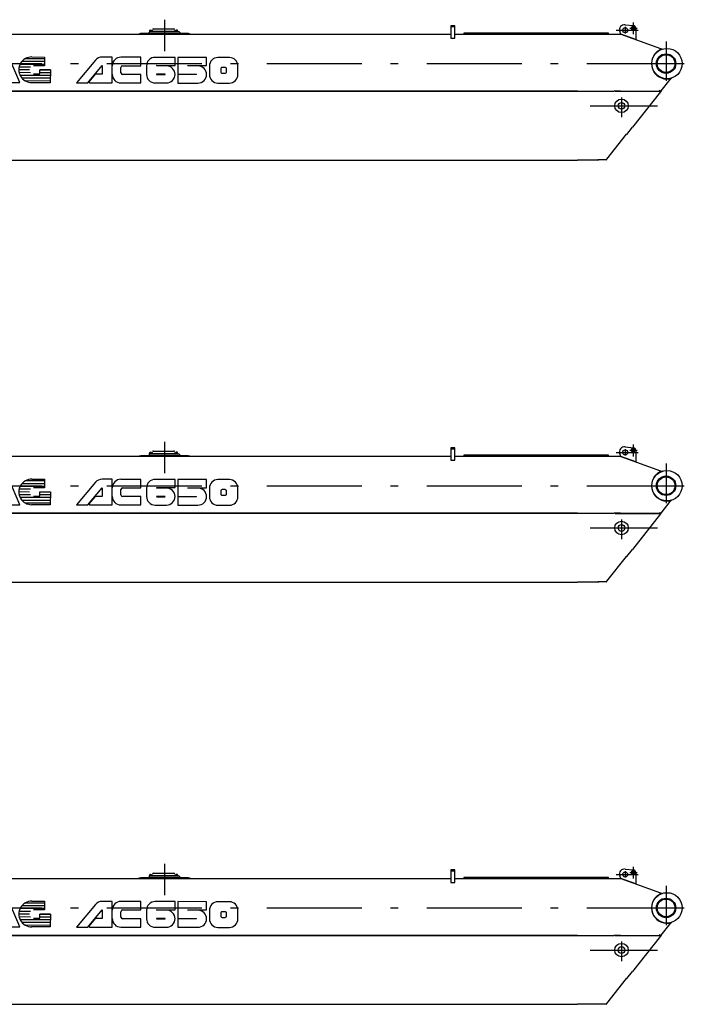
# Model space of a CAD drawing. Extents: x 5451 to 56925, y 6403 to 40956.
# Tile 6 of 10: x 49058 to 56925, y 6911 to 18573. Entities that reach past the tile are written whole.
import ezdxf

# ---------------------------------------------------------------- set-up
doc = ezdxf.new("R2010")
doc.units = 0
doc.header["$LTSCALE"] = 37.5
doc.linetypes.add('CENTER', pattern=[50.5, 30, -9, 2.5, -9])
doc.linetypes.add('HIDDEN', pattern=[12.6, 8.4, -4.2])
for name, color, linetype in [('1', 7, 'CONTINUOUS'), ('11', 7, 'CONTINUOUS'), ('5', 94, 'CONTINUOUS'), ('611', 7, 'CONTINUOUS')]:
    doc.layers.add(name, color=color, linetype=linetype)

# ---------------------------------------------------------------- blocks, each defined once
blk = doc.blocks.new('*G1')
at = {"layer": '11', "color": 7, "linetype": 'CONTINUOUS'}
blk.add_arc((51168, 7924), 101, -90, 0.3206, dxfattribs=at)
blk = doc.blocks.new('*G2')
at = {"layer": '11', "color": 7, "linetype": 'CONTINUOUS'}
blk.add_arc((51404, 8024), 101, 90.0009, -179.8462, dxfattribs=at)
blk = doc.blocks.new('*G3')
at = {"layer": '11', "color": 7, "linetype": 'CONTINUOUS'}
blk.add_arc((51489, 7957), 16.9, -90.166, 0, dxfattribs=at)
blk = doc.blocks.new('*G4')
at = {"layer": '11', "color": 7, "linetype": 'CONTINUOUS'}
blk.add_arc((51455, 7990), 16.9, 89.834, 180, dxfattribs=at)
blk = doc.blocks.new('*G5')
at = {"layer": '11', "color": 7, "linetype": 'CONTINUOUS'}
blk.add_arc((51489, 7990), 16.9, 0, 90.166, dxfattribs=at)
blk = doc.blocks.new('*G6')
at = {"layer": '11', "color": 7, "linetype": 'CONTINUOUS'}
blk.add_arc((51540, 7923), 101, -89.9991, 0.1538, dxfattribs=at)
blk = doc.blocks.new('*G7')
at = {"layer": '11', "color": 7, "linetype": 'CONTINUOUS'}
blk.add_arc((50796, 7925), 101, -90.0017, 0.3137, dxfattribs=at)
blk = doc.blocks.new('*G8')
at = {"layer": '11', "color": 7, "linetype": 'CONTINUOUS'}
blk.add_arc((50660, 8026), 101, 89.9991, -179.8462, dxfattribs=at)
blk = doc.blocks.new('*G0')
at = {"layer": '1', "color": 7, "linetype": 'CONTINUOUS'}
for centre, radius, start, end in [((50680, 7925), 2, 90, -90), ((50777, 7925), 2, -90, 90), ((51149, 7924), 2.12, -90, 90)]:
    blk.add_arc(centre, radius, start, end, dxfattribs=at)
at = {"layer": '11', "color": 7, "linetype": 'CENTER'}
for p, q in [((50771, 8573), (50771, 8202)), ((56321, 8541), (56321, 8401)), ((56120, 8448), (56379, 8448)), ((56225, 8488), (56225, 8411)), ((56279, 8473), (56367, 8473)), ((56710, 8315), (56710, 7847)), ((42515, 8053), (56925, 8053)), ((56499, 8053), (56922, 8053)), ((56182, 7653), (56182, 7420)), ((55810, 7553), (56610, 7553))]:
    blk.add_line(p, q, dxfattribs=at)
at = {"layer": '11', "color": 7, "linetype": 'CONTINUOUS'}
for p, q in [((56225, 8513), (56324, 8503)), ((46778, 8402), (54160, 8402)), ((50471, 8407), (50490, 8412)), ((50471, 8402), (50471, 8407)), ((51071, 8402), (50471, 8402)), ((50490, 8412), (50582, 8412)), ((50582, 8412), (50602, 8432)), ((50582, 8412), (50960, 8412)), ((50594, 8435), (50613, 8435)), ((50594, 8432), (50594, 8435)), ((50594, 8435), (50932, 8435)), ((50932, 8432), (50594, 8432)), ((50618, 8439), (50598, 8439)), ((50598, 8439), (50598, 8437)), ((50598, 8437), (50618, 8437)), ((50598, 8437), (50618, 8437)), ((50598, 8435), (50598, 8437)), ((50618, 8435), (50598, 8435)), ((50602, 8432), (50940, 8432)), ((50613, 8435), (50618, 8435)), ((50618, 8437), (50618, 8439)), ((50618, 8437), (50618, 8435)), ((50627, 8443), (50630, 8454)), ((50643, 8464), (50883, 8464)), ((50895, 8454), (50898, 8443)), ((50908, 8437), (50908, 8439)), ((50908, 8439), (50928, 8439)), ((50928, 8437), (50908, 8437)), ((50928, 8437), (50908, 8437)), ((50908, 8437), (50908, 8435)), ((50908, 8435), (50928, 8435)), ((50908, 8435), (50912, 8435)), ((50912, 8435), (50932, 8435)), ((50928, 8439), (50928, 8437)), ((50928, 8435), (50928, 8437)), ((50932, 8435), (50932, 8432)), ((50940, 8432), (50960, 8412)), ((50960, 8412), (51052, 8412)), ((51052, 8412), (51071, 8407)), ((51071, 8407), (51071, 8402)), ((54210, 8502), (54160, 8502)), ((54160, 8502), (54160, 8354)), ((54210, 8402), (54210, 8502)), ((54210, 8354), (54210, 8402)), ((54210, 8402), (55660, 8402)), ((54316, 8414), (54316, 8402)), ((55460, 8414), (54316, 8414)), ((54316, 8402), (55780, 8402)), ((54656, 8414), (54669, 8414)), ((54669, 8402), (54679, 8402)), ((54680, 8414), (54999, 8414)), ((55160, 8402), (55150, 8402)), ((55160, 8402), (55848, 8402)), ((55864, 8414), (55460, 8414)), ((55660, 8402), (55860, 8402)), ((55780, 8402), (55848, 8402)), ((56030, 8414), (55860, 8414)), ((55860, 8402), (56030, 8402)), ((55860, 8402), (56160, 8402)), ((55860, 8402), (56173, 8402)), ((56030, 8402), (56030, 8414)), ((56173, 8401), (56162, 8434)), ((56173, 8401), (56176, 8400)), ((56351, 8337), (56173, 8401)), ((56176, 8400), (56642, 8230)), ((56351, 8473), (56351, 8337)), ((54160, 8354), (54210, 8354)), ((56635, 8214), (56642, 8230)), ((56637, 8213), (56635, 8214)), ((56642, 8230), (56636, 8213)), ((56666, 8225), (56637, 8213)), ((56642, 8230), (56666, 8225)), ((49061, 7828), (48930, 8133)), ((49200, 8132), (49352, 8131)), ((49352, 8131), (49352, 8028)), ((49956, 8094), (49730, 7826)), ((50153, 8129), (50034, 8129)), ((50153, 7825), (50153, 8129)), ((50492, 8128), (50255, 8128)), ((50492, 8028), (50492, 8128)), ((50898, 8127), (50661, 8127)), ((50897, 8031), (50898, 8127)), ((51269, 8126), (50931, 8127)), ((50931, 8127), (50931, 7926)), ((51269, 8030), (51269, 8126)), ((51540, 8125), (51405, 8125)), ((49297, 8028), (49220, 8028)), ((49220, 7931), (49296, 7931)), ((49296, 7931), (49296, 7979)), ((49296, 7979), (49421, 7979)), ((49352, 8028), (49297, 8028)), ((49421, 7979), (49420, 7827)), ((49863, 7826), (50035, 8030)), ((50035, 8030), (50035, 7927)), ((50255, 7945), (50255, 8008)), ((50275, 8028), (50492, 8028)), ((50559, 8026), (50559, 7925)), ((50796, 8026), (50678, 8026)), ((50678, 8026), (50678, 8026)), ((50682, 8031), (50897, 8031)), ((51050, 8025), (51050, 8030)), ((51050, 8030), (51269, 8030)), ((51168, 8025), (51050, 8025)), ((51303, 8024), (51303, 7923)), ((51438, 7991), (51438, 7957)), ((51489, 8007), (51455, 8007)), ((51455, 7940), (51489, 7940)), ((51506, 7957), (51506, 7990)), ((51641, 7923), (51641, 8024)), ((48950, 7828), (49061, 7828)), ((49420, 7827), (49199, 7827)), ((49730, 7826), (49863, 7826)), ((49953, 7927), (49878, 7838)), ((49878, 7838), (49885, 7826)), ((49885, 7826), (50153, 7825)), ((50035, 7927), (49953, 7927)), ((50254, 7825), (50491, 7825)), ((50491, 7925), (50275, 7925)), ((50491, 7825), (50491, 7925)), ((50660, 7824), (50795, 7824)), ((50777, 7927), (50679, 7927)), ((50680, 7923), (50776, 7923)), ((50931, 7926), (51149, 7926)), ((50931, 7922), (50931, 7823)), ((51149, 7922), (50931, 7922)), ((50931, 7823), (51167, 7823)), ((51404, 7822), (51539, 7822)), ((56651, 7729), (56759, 7866)), ((56759, 7866), (56749, 7873)), ((56753, 7876), (56751, 7872)), ((56751, 7872), (56759, 7866)), ((56773, 7881), (56753, 7876)), ((56759, 7866), (56773, 7881)), ((55660, 7727), (46856, 7727)), ((46856, 7727), (55660, 7727)), ((55660, 7727), (56097, 7727)), ((56107, 7727), (56097, 7729)), ((56107, 7727), (56634, 7727)), ((56107, 7726), (56107, 7726)), ((56107, 7726), (56633, 7726)), ((56643, 7719), (56311, 7299)), ((56634, 7727), (56642, 7737)), ((56651, 7729), (56643, 7719)), ((56245, 7215), (56311, 7299)), ((56010, 6921), (56243, 7216)), ((56243, 7216), (56245, 7215)), ((48875, 6911), (55660, 6911)), ((55912, 6911), (55660, 6911)), ((55960, 6914), (55900, 6914)), ((55992, 6914), (55922, 6914)), ((56000, 6914), (55992, 6914)), ((56000, 6914), (56008, 6917)), ((56008, 6917), (56010, 6921))]:
    blk.add_line(p, q, dxfattribs=at)
at = {"layer": '11', "color": 7, "linetype": 'HIDDEN'}
for p, q in [((54210, 8502), (54160, 8502)), ((54160, 8502), (54160, 8492)), ((54160, 8492), (54210, 8492)), ((54210, 8492), (54210, 8502)), ((56170, 7727), (56109, 7727)), ((56109, 7727), (56634, 7727)), ((56634, 7727), (56634, 7737))]:
    blk.add_line(p, q, dxfattribs=at)
at = {"layer": '11', "color": 7, "linetype": 'CONTINUOUS'}
for centre, radius in [((56225, 8448), 30), ((56321, 8473), 22.3), ((56321, 8473), 22.3), ((56321, 8473), 15), ((56720, 8053), 180), ((56710, 8053), 115), ((56710, 8053), 105), ((56182, 7553), 80), ((56182, 7553), 40)]:
    blk.add_circle(centre, radius, dxfattribs=at)
for centre, radius, start, end in [((56218, 8454), 60, 83.9249, -160.4813), ((50618, 8445), 10, -90, -13.0571), ((50643, 8451), 13, 90, 166.959), ((50883, 8451), 13, 13.0761, 90.0071), ((50908, 8445), 10, -166.9454, -89.9997), ((56321, 8473), 30, 0, 83.5024), ((56720, 8053), 182, 118.7208, -80.7923), ((49200, 7980), 152, 89.8453, -90.1535), ((50033, 8029), 101, 89.4414, 139.8553), ((50255, 8027), 102, 90, -180), ((51540, 8024), 101, -0.1555, 89.9974), ((50275, 8008), 20, 90, 180), ((50275, 7945), 20, 180, -90), ((50682, 8026), 4.23, 90, -179.7109), ((50796, 7925), 101, -0.3137, 90.0017), ((51168, 7924), 101, -0.3206, 90), ((51455, 7957), 16.9, 180, -89.834), ((50254, 7926), 101, 180, -90), ((50660, 7925), 101, 179.8462, -89.9991), ((51404, 7923), 101, 179.8462, -90.0009)]:
    blk.add_arc(centre, radius, start, end, dxfattribs=at)
at = {"layer": '5', "color": 94, "linetype": 'CONTINUOUS'}
for p, q in [((49352, 8077), (49083, 8077)), ((49352, 8110), (49121, 8110)), ((49172, 7978), (49047, 7979)), ((49184, 8011), (49051, 8011)), ((49186, 7945), (49051, 7946)), ((49352, 8044), (49062, 8044)), ((49421, 7978), (49296, 7978)), ((49421, 7945), (49296, 7945)), ((49421, 7912), (49063, 7913)), ((49421, 7879), (49085, 7880)), ((49421, 7846), (49126, 7847))]:
    blk.add_line(p, q, dxfattribs=at)
at = {"layer": '611', "color": 7, "linetype": 'CONTINUOUS'}
for p, q in [((50600, 8439), (50600, 8448)), ((50616, 8439), (50600, 8439)), ((50601, 8449), (50615, 8449)), ((50616, 8448), (50616, 8439)), ((50910, 8448), (50910, 8439)), ((50910, 8439), (50926, 8439)), ((50925, 8449), (50911, 8449)), ((50926, 8439), (50926, 8448)), ((55405, 8402), (55460, 8402))]:
    blk.add_line(p, q, dxfattribs=at)
blk.add_arc((50601, 8448), 1, 90, -179.9127, dxfattribs=at)
at = {"layer": '11', "color": 7, "linetype": 'CONTINUOUS'}
for name in ['*G8', '*G2', '*G4', '*G5', '*G3', '*G7', '*G1', '*G6']:
    blk.add_blockref(name, (0, 0), dxfattribs=at)
blk = doc.blocks.new('*G10')
at = {"layer": '11', "color": 7, "linetype": 'CONTINUOUS'}
blk.add_arc((51168, 12924), 101, -90, 0.3206, dxfattribs=at)
blk = doc.blocks.new('*G11')
at = {"layer": '11', "color": 7, "linetype": 'CONTINUOUS'}
blk.add_arc((51404, 13024), 101, 90.0009, -179.8462, dxfattribs=at)
blk = doc.blocks.new('*G12')
at = {"layer": '11', "color": 7, "linetype": 'CONTINUOUS'}
blk.add_arc((51489, 12957), 16.9, -90.166, 0, dxfattribs=at)
blk = doc.blocks.new('*G13')
at = {"layer": '11', "color": 7, "linetype": 'CONTINUOUS'}
blk.add_arc((51455, 12990), 16.9, 89.834, 180, dxfattribs=at)
blk = doc.blocks.new('*G14')
at = {"layer": '11', "color": 7, "linetype": 'CONTINUOUS'}
blk.add_arc((51489, 12990), 16.9, 0, 90.166, dxfattribs=at)
blk = doc.blocks.new('*G15')
at = {"layer": '11', "color": 7, "linetype": 'CONTINUOUS'}
blk.add_arc((51540, 12923), 101, -89.9991, 0.1538, dxfattribs=at)
blk = doc.blocks.new('*G16')
at = {"layer": '11', "color": 7, "linetype": 'CONTINUOUS'}
blk.add_arc((50796, 12925), 101, -90.0017, 0.3137, dxfattribs=at)
blk = doc.blocks.new('*G17')
at = {"layer": '11', "color": 7, "linetype": 'CONTINUOUS'}
blk.add_arc((50660, 13026), 101, 89.9991, -179.8462, dxfattribs=at)
blk = doc.blocks.new('*G9')
at = {"layer": '1', "color": 7, "linetype": 'CONTINUOUS'}
for centre, radius, start, end in [((50680, 12925), 2, 90, -90), ((50777, 12925), 2, -90, 90), ((51149, 12924), 2.12, -90, 90)]:
    blk.add_arc(centre, radius, start, end, dxfattribs=at)
at = {"layer": '11', "color": 7, "linetype": 'CENTER'}
for p, q in [((50771, 13573), (50771, 13202)), ((56321, 13541), (56321, 13401)), ((56120, 13448), (56379, 13448)), ((56225, 13488), (56225, 13411)), ((56279, 13473), (56367, 13473)), ((56710, 13315), (56710, 12847)), ((42515, 13053), (56925, 13053)), ((56499, 13053), (56922, 13053)), ((56182, 12653), (56182, 12420)), ((55810, 12553), (56610, 12553))]:
    blk.add_line(p, q, dxfattribs=at)
at = {"layer": '11', "color": 7, "linetype": 'CONTINUOUS'}
for p, q in [((50471, 13407), (50490, 13412)), ((50490, 13412), (50582, 13412)), ((50582, 13412), (50602, 13432)), ((50582, 13412), (50960, 13412)), ((50594, 13435), (50613, 13435)), ((50594, 13432), (50594, 13435)), ((50594, 13435), (50932, 13435)), ((50932, 13432), (50594, 13432)), ((50618, 13439), (50598, 13439)), ((50598, 13439), (50598, 13437)), ((50598, 13437), (50618, 13437)), ((50598, 13437), (50618, 13437)), ((50598, 13435), (50598, 13437)), ((50618, 13435), (50598, 13435)), ((50602, 13432), (50940, 13432)), ((50613, 13435), (50618, 13435)), ((50618, 13437), (50618, 13439)), ((50618, 13437), (50618, 13435)), ((50627, 13443), (50630, 13454)), ((50643, 13464), (50883, 13464)), ((50895, 13454), (50898, 13443)), ((50908, 13437), (50908, 13439)), ((50908, 13439), (50928, 13439)), ((50928, 13437), (50908, 13437)), ((50928, 13437), (50908, 13437)), ((50908, 13437), (50908, 13435)), ((50908, 13435), (50928, 13435)), ((50908, 13435), (50912, 13435)), ((50912, 13435), (50932, 13435)), ((50928, 13439), (50928, 13437)), ((50928, 13435), (50928, 13437)), ((50932, 13435), (50932, 13432)), ((50940, 13432), (50960, 13412)), ((50960, 13412), (51052, 13412)), ((51052, 13412), (51071, 13407)), ((54210, 13502), (54160, 13502)), ((54160, 13502), (54160, 13354)), ((54210, 13402), (54210, 13502)), ((54316, 13414), (54316, 13402)), ((55460, 13414), (54316, 13414)), ((54656, 13414), (54669, 13414)), ((54680, 13414), (54999, 13414)), ((55864, 13414), (55460, 13414)), ((56030, 13414), (55860, 13414)), ((56030, 13402), (56030, 13414)), ((56173, 13401), (56162, 13434)), ((56225, 13513), (56324, 13503)), ((56351, 13473), (56351, 13337)), ((46778, 13402), (54160, 13402)), ((50471, 13402), (50471, 13407)), ((51071, 13402), (50471, 13402)), ((51071, 13407), (51071, 13402)), ((54160, 13354), (54210, 13354)), ((54210, 13354), (54210, 13402)), ((54210, 13402), (55660, 13402)), ((54316, 13402), (55780, 13402)), ((54669, 13402), (54679, 13402)), ((55160, 13402), (55150, 13402)), ((55160, 13402), (55848, 13402)), ((55660, 13402), (55860, 13402)), ((55780, 13402), (55848, 13402)), ((55860, 13402), (56030, 13402)), ((55860, 13402), (56160, 13402)), ((55860, 13402), (56173, 13402)), ((56173, 13401), (56176, 13400)), ((56351, 13337), (56173, 13401)), ((56176, 13400), (56642, 13230)), ((56635, 13214), (56642, 13230)), ((56637, 13213), (56635, 13214)), ((56642, 13230), (56636, 13213)), ((56666, 13225), (56637, 13213)), ((56642, 13230), (56666, 13225)), ((49061, 12828), (48930, 13133)), ((49200, 13132), (49352, 13131)), ((49352, 13131), (49352, 13028)), ((49956, 13094), (49730, 12826)), ((50153, 13129), (50034, 13129)), ((50153, 12825), (50153, 13129)), ((50492, 13128), (50255, 13128)), ((50492, 13028), (50492, 13128)), ((50898, 13127), (50661, 13127)), ((50897, 13031), (50898, 13127)), ((51269, 13126), (50931, 13127)), ((50931, 13127), (50931, 12926)), ((51269, 13030), (51269, 13126)), ((51540, 13125), (51405, 13125)), ((49297, 13028), (49220, 13028)), ((49296, 12931), (49296, 12979)), ((49296, 12979), (49421, 12979)), ((49352, 13028), (49297, 13028)), ((49421, 12979), (49420, 12827)), ((49863, 12826), (50035, 13030)), ((50035, 13030), (50035, 12927)), ((50255, 12945), (50255, 13008)), ((50275, 13028), (50492, 13028)), ((50559, 13026), (50559, 12925)), ((50796, 13026), (50678, 13026)), ((50678, 13026), (50678, 13026)), ((50682, 13031), (50897, 13031)), ((51050, 13025), (51050, 13030)), ((51050, 13030), (51269, 13030)), ((51168, 13025), (51050, 13025)), ((51303, 13024), (51303, 12923)), ((51438, 12991), (51438, 12957)), ((51489, 13007), (51455, 13007)), ((51506, 12957), (51506, 12990)), ((51641, 12923), (51641, 13024)), ((49220, 12931), (49296, 12931)), ((49953, 12927), (49878, 12838)), ((49878, 12838), (49885, 12826)), ((50035, 12927), (49953, 12927)), ((50491, 12925), (50275, 12925)), ((50491, 12825), (50491, 12925)), ((50777, 12927), (50679, 12927)), ((50680, 12923), (50776, 12923)), ((50931, 12926), (51149, 12926)), ((50931, 12922), (50931, 12823)), ((51149, 12922), (50931, 12922)), ((51455, 12940), (51489, 12940)), ((56651, 12729), (56759, 12866)), ((56759, 12866), (56749, 12873)), ((56753, 12876), (56751, 12872)), ((56751, 12872), (56759, 12866)), ((56773, 12881), (56753, 12876)), ((56759, 12866), (56773, 12881)), ((55660, 12727), (46856, 12727)), ((46856, 12727), (55660, 12727)), ((48950, 12828), (49061, 12828)), ((49420, 12827), (49199, 12827)), ((49730, 12826), (49863, 12826)), ((49885, 12826), (50153, 12825)), ((50254, 12825), (50491, 12825)), ((50660, 12824), (50795, 12824)), ((50931, 12823), (51167, 12823)), ((51404, 12822), (51539, 12822)), ((55660, 12727), (56097, 12727)), ((56107, 12727), (56097, 12729)), ((56107, 12727), (56634, 12727)), ((56107, 12726), (56107, 12726)), ((56107, 12726), (56633, 12726)), ((56643, 12719), (56311, 12299)), ((56634, 12727), (56642, 12737)), ((56651, 12729), (56643, 12719)), ((56245, 12215), (56311, 12299)), ((56010, 11921), (56243, 12216)), ((56243, 12216), (56245, 12215)), ((48875, 11911), (55660, 11911)), ((55912, 11911), (55660, 11911)), ((55960, 11914), (55900, 11914)), ((55992, 11914), (55922, 11914)), ((56000, 11914), (55992, 11914)), ((56000, 11914), (56008, 11917)), ((56008, 11917), (56010, 11921))]:
    blk.add_line(p, q, dxfattribs=at)
at = {"layer": '11', "color": 7, "linetype": 'HIDDEN'}
for p, q in [((54210, 13502), (54160, 13502)), ((54160, 13502), (54160, 13492)), ((54160, 13492), (54210, 13492)), ((54210, 13492), (54210, 13502)), ((56170, 12727), (56109, 12727)), ((56109, 12727), (56634, 12727)), ((56634, 12727), (56634, 12737))]:
    blk.add_line(p, q, dxfattribs=at)
at = {"layer": '11', "color": 7, "linetype": 'CONTINUOUS'}
for centre, radius in [((56225, 13448), 30), ((56321, 13473), 22.3), ((56321, 13473), 22.3), ((56321, 13473), 15), ((56720, 13053), 180), ((56710, 13053), 115), ((56710, 13053), 105), ((56182, 12553), 80), ((56182, 12553), 40)]:
    blk.add_circle(centre, radius, dxfattribs=at)
for centre, radius, start, end in [((50618, 13445), 10, -90, -13.0571), ((50643, 13451), 13, 90, 166.959), ((50883, 13451), 13, 13.0761, 90.0071), ((50908, 13445), 10, -166.9454, -89.9997), ((56218, 13454), 60, 83.9249, -160.4813), ((56321, 13473), 30, 0, 83.5024), ((56720, 13053), 182, 118.7208, -80.7923), ((49200, 12980), 152, 89.8453, -90.1535), ((50033, 13029), 101, 89.4414, 139.8553), ((50255, 13027), 102, 90, -180), ((51540, 13024), 101, -0.1555, 89.9974), ((50275, 13008), 20, 90, 180), ((50275, 12945), 20, 180, -90), ((50682, 13026), 4.23, 90, -179.7109), ((50796, 12925), 101, -0.3137, 90.0017), ((51168, 12924), 101, -0.3206, 90), ((51455, 12957), 16.9, 180, -89.834), ((50254, 12926), 101, 180, -90), ((50660, 12925), 101, 179.8462, -89.9991), ((51404, 12923), 101, 179.8462, -90.0009)]:
    blk.add_arc(centre, radius, start, end, dxfattribs=at)
at = {"layer": '5', "color": 94, "linetype": 'CONTINUOUS'}
for p, q in [((49352, 13077), (49083, 13077)), ((49352, 13110), (49121, 13110)), ((49172, 12978), (49047, 12979)), ((49184, 13011), (49051, 13011)), ((49186, 12945), (49051, 12946)), ((49352, 13044), (49062, 13044)), ((49421, 12978), (49296, 12978)), ((49421, 12912), (49063, 12913)), ((49421, 12879), (49085, 12880)), ((49421, 12846), (49126, 12847)), ((49421, 12945), (49296, 12945))]:
    blk.add_line(p, q, dxfattribs=at)
at = {"layer": '611', "color": 7, "linetype": 'CONTINUOUS'}
for p, q in [((50600, 13439), (50600, 13448)), ((50616, 13439), (50600, 13439)), ((50601, 13449), (50615, 13449)), ((50616, 13448), (50616, 13439)), ((50910, 13448), (50910, 13439)), ((50910, 13439), (50926, 13439)), ((50925, 13449), (50911, 13449)), ((50926, 13439), (50926, 13448)), ((55405, 13402), (55460, 13402))]:
    blk.add_line(p, q, dxfattribs=at)
blk.add_arc((50601, 13448), 1, 90, -179.9127, dxfattribs=at)
at = {"layer": '11', "color": 7, "linetype": 'CONTINUOUS'}
for name in ['*G17', '*G11', '*G13', '*G14', '*G12', '*G16', '*G10', '*G15']:
    blk.add_blockref(name, (0, 0), dxfattribs=at)
blk = doc.blocks.new('*G19')
at = {"layer": '11', "color": 7, "linetype": 'CONTINUOUS'}
blk.add_arc((51168, 17924), 101, -90, 0.3206, dxfattribs=at)
blk = doc.blocks.new('*G20')
at = {"layer": '11', "color": 7, "linetype": 'CONTINUOUS'}
blk.add_arc((51404, 18024), 101, 90.0009, -179.8462, dxfattribs=at)
blk = doc.blocks.new('*G21')
at = {"layer": '11', "color": 7, "linetype": 'CONTINUOUS'}
blk.add_arc((51489, 17957), 16.9, -90.166, 0, dxfattribs=at)
blk = doc.blocks.new('*G22')
at = {"layer": '11', "color": 7, "linetype": 'CONTINUOUS'}
blk.add_arc((51455, 17990), 16.9, 89.834, 180, dxfattribs=at)
blk = doc.blocks.new('*G23')
at = {"layer": '11', "color": 7, "linetype": 'CONTINUOUS'}
blk.add_arc((51489, 17990), 16.9, 0, 90.166, dxfattribs=at)
blk = doc.blocks.new('*G24')
at = {"layer": '11', "color": 7, "linetype": 'CONTINUOUS'}
blk.add_arc((51540, 17923), 101, -89.9991, 0.1538, dxfattribs=at)
blk = doc.blocks.new('*G25')
at = {"layer": '11', "color": 7, "linetype": 'CONTINUOUS'}
blk.add_arc((50796, 17925), 101, -90.0017, 0.3137, dxfattribs=at)
blk = doc.blocks.new('*G26')
at = {"layer": '11', "color": 7, "linetype": 'CONTINUOUS'}
blk.add_arc((50660, 18026), 101, 89.9991, -179.8462, dxfattribs=at)
blk = doc.blocks.new('*G18')
at = {"layer": '1', "color": 7, "linetype": 'CONTINUOUS'}
for centre, radius, start, end in [((50680, 17925), 2, 90, -90), ((50777, 17925), 2, -90, 90), ((51149, 17924), 2.12, -90, 90)]:
    blk.add_arc(centre, radius, start, end, dxfattribs=at)
at = {"layer": '11', "color": 7, "linetype": 'CENTER'}
for p, q in [((50771, 18573), (50771, 18202)), ((56120, 18448), (56379, 18448)), ((56225, 18488), (56225, 18411)), ((56279, 18473), (56367, 18473)), ((56321, 18541), (56321, 18401)), ((56710, 18315), (56710, 17847)), ((42515, 18053), (56925, 18053)), ((56499, 18053), (56922, 18053)), ((56182, 17653), (56182, 17420)), ((55810, 17553), (56610, 17553))]:
    blk.add_line(p, q, dxfattribs=at)
at = {"layer": '11', "color": 7, "linetype": 'CONTINUOUS'}
for p, q in [((50582, 18412), (50602, 18432)), ((50594, 18435), (50613, 18435)), ((50594, 18432), (50594, 18435)), ((50594, 18435), (50932, 18435)), ((50932, 18432), (50594, 18432)), ((50618, 18439), (50598, 18439)), ((50598, 18439), (50598, 18437)), ((50598, 18437), (50618, 18437)), ((50598, 18437), (50618, 18437)), ((50598, 18435), (50598, 18437)), ((50618, 18435), (50598, 18435)), ((50602, 18432), (50940, 18432)), ((50613, 18435), (50618, 18435)), ((50618, 18437), (50618, 18439)), ((50618, 18437), (50618, 18435)), ((50627, 18443), (50630, 18454)), ((50643, 18464), (50883, 18464)), ((50895, 18454), (50898, 18443)), ((50908, 18437), (50908, 18439)), ((50908, 18439), (50928, 18439)), ((50928, 18437), (50908, 18437)), ((50928, 18437), (50908, 18437)), ((50908, 18437), (50908, 18435)), ((50908, 18435), (50928, 18435)), ((50908, 18435), (50912, 18435)), ((50912, 18435), (50932, 18435)), ((50928, 18439), (50928, 18437)), ((50928, 18435), (50928, 18437)), ((50932, 18435), (50932, 18432)), ((50940, 18432), (50960, 18412)), ((54210, 18502), (54160, 18502)), ((54160, 18502), (54160, 18354)), ((54210, 18402), (54210, 18502)), ((56173, 18401), (56162, 18434)), ((56225, 18513), (56324, 18503)), ((56351, 18473), (56351, 18337)), ((46778, 18402), (54160, 18402)), ((50471, 18407), (50490, 18412)), ((50471, 18402), (50471, 18407)), ((51071, 18402), (50471, 18402)), ((50490, 18412), (50582, 18412)), ((50582, 18412), (50960, 18412)), ((50960, 18412), (51052, 18412)), ((51052, 18412), (51071, 18407)), ((51071, 18407), (51071, 18402)), ((54160, 18354), (54210, 18354)), ((54210, 18354), (54210, 18402)), ((54210, 18402), (55660, 18402)), ((54316, 18414), (54316, 18402)), ((55460, 18414), (54316, 18414)), ((54316, 18402), (55780, 18402)), ((54656, 18414), (54669, 18414)), ((54669, 18402), (54679, 18402)), ((54680, 18414), (54999, 18414)), ((55160, 18402), (55150, 18402)), ((55160, 18402), (55848, 18402)), ((55864, 18414), (55460, 18414)), ((55660, 18402), (55860, 18402)), ((55780, 18402), (55848, 18402)), ((56030, 18414), (55860, 18414)), ((55860, 18402), (56030, 18402)), ((55860, 18402), (56160, 18402)), ((55860, 18402), (56173, 18402)), ((56030, 18402), (56030, 18414)), ((56173, 18401), (56176, 18400)), ((56351, 18337), (56173, 18401)), ((56176, 18400), (56642, 18230)), ((56635, 18214), (56642, 18230)), ((56637, 18213), (56635, 18214)), ((56642, 18230), (56636, 18213)), ((56666, 18225), (56637, 18213)), ((56642, 18230), (56666, 18225)), ((49061, 17828), (48930, 18133)), ((49200, 18132), (49352, 18131)), ((49352, 18131), (49352, 18028)), ((49956, 18094), (49730, 17826)), ((50153, 18129), (50034, 18129)), ((50153, 17825), (50153, 18129)), ((50492, 18128), (50255, 18128)), ((50492, 18028), (50492, 18128)), ((50898, 18127), (50661, 18127)), ((50897, 18031), (50898, 18127)), ((51269, 18126), (50931, 18127)), ((50931, 18127), (50931, 17926)), ((51269, 18030), (51269, 18126)), ((51540, 18125), (51405, 18125)), ((49297, 18028), (49220, 18028)), ((49296, 17931), (49296, 17979)), ((49296, 17979), (49421, 17979)), ((49352, 18028), (49297, 18028)), ((49421, 17979), (49420, 17827)), ((49863, 17826), (50035, 18030)), ((50035, 18030), (50035, 17927)), ((50255, 17945), (50255, 18008)), ((50275, 18028), (50492, 18028)), ((50559, 18026), (50559, 17925)), ((50796, 18026), (50678, 18026)), ((50678, 18026), (50678, 18026)), ((50682, 18031), (50897, 18031)), ((51050, 18025), (51050, 18030)), ((51050, 18030), (51269, 18030)), ((51168, 18025), (51050, 18025)), ((51303, 18024), (51303, 17923)), ((51438, 17991), (51438, 17957)), ((51489, 18007), (51455, 18007)), ((51506, 17957), (51506, 17990)), ((51641, 17923), (51641, 18024)), ((49220, 17931), (49296, 17931)), ((49953, 17927), (49878, 17838)), ((50035, 17927), (49953, 17927)), ((50491, 17925), (50275, 17925)), ((50491, 17825), (50491, 17925)), ((50777, 17927), (50679, 17927)), ((50680, 17923), (50776, 17923)), ((50931, 17926), (51149, 17926)), ((50931, 17922), (50931, 17823)), ((51149, 17922), (50931, 17922)), ((51455, 17940), (51489, 17940)), ((56651, 17729), (56759, 17866)), ((56759, 17866), (56749, 17873)), ((56753, 17876), (56751, 17872)), ((56751, 17872), (56759, 17866)), ((56773, 17881), (56753, 17876)), ((56759, 17866), (56773, 17881)), ((55660, 17727), (46856, 17727)), ((46856, 17727), (55660, 17727)), ((48950, 17828), (49061, 17828)), ((49420, 17827), (49199, 17827)), ((49730, 17826), (49863, 17826)), ((49878, 17838), (49885, 17826)), ((49885, 17826), (50153, 17825)), ((50254, 17825), (50491, 17825)), ((50660, 17824), (50795, 17824)), ((50931, 17823), (51167, 17823)), ((51404, 17822), (51539, 17822)), ((55660, 17727), (56097, 17727)), ((56107, 17727), (56097, 17729)), ((56107, 17727), (56634, 17727)), ((56634, 17727), (56642, 17737)), ((56651, 17729), (56643, 17719)), ((56107, 17726), (56107, 17726)), ((56107, 17726), (56633, 17726)), ((56643, 17719), (56311, 17299)), ((56245, 17215), (56311, 17299)), ((56010, 16921), (56243, 17216)), ((56243, 17216), (56245, 17215)), ((48875, 16911), (55660, 16911)), ((55912, 16911), (55660, 16911)), ((55960, 16914), (55900, 16914)), ((55992, 16914), (55922, 16914)), ((56000, 16914), (55992, 16914)), ((56000, 16914), (56008, 16917)), ((56008, 16917), (56010, 16921))]:
    blk.add_line(p, q, dxfattribs=at)
at = {"layer": '11', "color": 7, "linetype": 'HIDDEN'}
for p, q in [((54210, 18502), (54160, 18502)), ((54160, 18502), (54160, 18492)), ((54160, 18492), (54210, 18492)), ((54210, 18492), (54210, 18502)), ((56170, 17727), (56109, 17727)), ((56109, 17727), (56634, 17727)), ((56634, 17727), (56634, 17737))]:
    blk.add_line(p, q, dxfattribs=at)
at = {"layer": '11', "color": 7, "linetype": 'CONTINUOUS'}
for centre, radius in [((56225, 18448), 30), ((56321, 18473), 22.3), ((56321, 18473), 22.3), ((56321, 18473), 15), ((56720, 18053), 180), ((56710, 18053), 115), ((56710, 18053), 105), ((56182, 17553), 80), ((56182, 17553), 40)]:
    blk.add_circle(centre, radius, dxfattribs=at)
for centre, radius, start, end in [((50618, 18445), 10, -90, -13.0571), ((50643, 18451), 13, 90, 166.959), ((50883, 18451), 13, 13.0761, 90.0071), ((50908, 18445), 10, -166.9454, -89.9997), ((56218, 18454), 60, 83.9249, -160.4813), ((56321, 18473), 30, 0, 83.5024), ((56720, 18053), 182, 118.7208, -80.7923), ((49200, 17980), 152, 89.8453, -90.1535), ((50033, 18029), 101, 89.4414, 139.8553), ((50255, 18027), 102, 90, -180), ((51540, 18024), 101, -0.1555, 89.9974), ((50275, 18008), 20, 90, 180), ((50682, 18026), 4.23, 90, -179.7109), ((50796, 17925), 101, -0.3137, 90.0017), ((51168, 17924), 101, -0.3206, 90), ((50254, 17926), 101, 180, -90), ((50275, 17945), 20, 180, -90), ((50660, 17925), 101, 179.8462, -89.9991), ((51404, 17923), 101, 179.8462, -90.0009), ((51455, 17957), 16.9, 180, -89.834)]:
    blk.add_arc(centre, radius, start, end, dxfattribs=at)
at = {"layer": '5', "color": 94, "linetype": 'CONTINUOUS'}
for p, q in [((49352, 18077), (49083, 18077)), ((49352, 18110), (49121, 18110)), ((49172, 17978), (49047, 17979)), ((49184, 18011), (49051, 18011)), ((49352, 18044), (49062, 18044)), ((49421, 17978), (49296, 17978)), ((49186, 17945), (49051, 17946)), ((49421, 17912), (49063, 17913)), ((49421, 17879), (49085, 17880)), ((49421, 17846), (49126, 17847)), ((49421, 17945), (49296, 17945))]:
    blk.add_line(p, q, dxfattribs=at)
at = {"layer": '611', "color": 7, "linetype": 'CONTINUOUS'}
for p, q in [((50600, 18439), (50600, 18448)), ((50616, 18439), (50600, 18439)), ((50601, 18449), (50615, 18449)), ((50616, 18448), (50616, 18439)), ((50910, 18448), (50910, 18439)), ((50910, 18439), (50926, 18439)), ((50925, 18449), (50911, 18449)), ((50926, 18439), (50926, 18448)), ((55405, 18402), (55460, 18402))]:
    blk.add_line(p, q, dxfattribs=at)
blk.add_arc((50601, 18448), 1, 90, -179.9127, dxfattribs=at)
at = {"layer": '11', "color": 7, "linetype": 'CONTINUOUS'}
for name in ['*G26', '*G20', '*G22', '*G23', '*G25', '*G19', '*G21', '*G24']:
    blk.add_blockref(name, (0, 0), dxfattribs=at)

msp = doc.modelspace()

# ---------------------------------------------------------------- block references
at = {"layer": '11', "color": 7, "linetype": 'CONTINUOUS'}
for name in ['*G18', '*G9', '*G0']:
    msp.add_blockref(name, (0, 0), dxfattribs=at)

doc.saveas('drawing.dxf')
